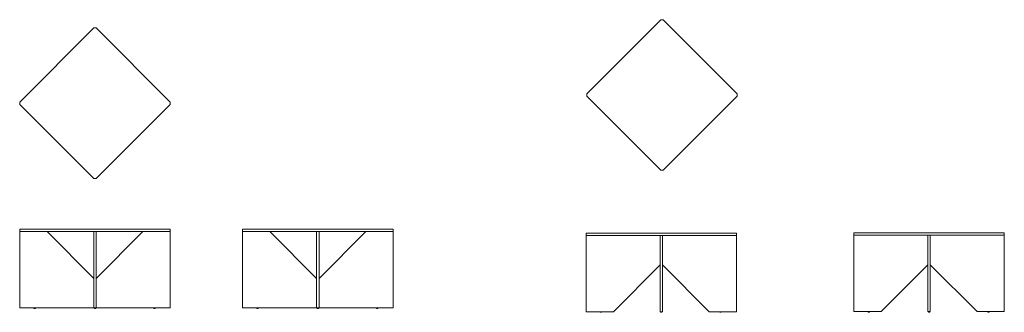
# Model space of a CAD drawing. Header units: centimetres. Extents: x -254 to 247, y -66 to 83.
import ezdxf

# ---------------------------------------------------------------- set-up
doc = ezdxf.new("R2010")
doc.units = ezdxf.units.CM
doc.header["$LTSCALE"] = 5.08
doc.layers.add('Bemaßung', color=7, linetype='Continuous', lineweight=5)
doc.layers.add('Keine', color=7, linetype='Continuous', lineweight=5)

msp = doc.modelspace()

# ---------------------------------------------------------------- wipeouts: each hides what was drawn before it
at = {"color": 7, "linetype": 'Continuous', "lineweight": 9}
for points, layer in [([(111.38, 43.69), (111.38, 44.89), (73.69, 82.58), (72.49, 82.58), (34.8, 44.89), (34.8, 43.69), (72.49, 6), (73.69, 6)], 'Bemaßung'), ([(-177.42, 39.5), (-177.42, 40.7), (-215.11, 78.39), (-216.31, 78.39), (-254, 40.7), (-254, 39.5), (-216.31, 1.81), (-215.11, 1.81)], 'Bemaßung'), ([(-253.89, -24), (-177.31, -24), (-177.31, -25.2), (-253.89, -25.2)], 'Bemaßung'), ([(-140.44, -24), (-63.86, -24), (-63.86, -25.2), (-140.44, -25.2)], 'Bemaßung'), ([(34.5, -25.9), (111.08, -25.9), (111.08, -27.1), (34.5, -27.1)], 'Bemaßung'), ([(170.91, -25.8), (247.49, -25.8), (247.49, -27), (170.91, -27)], 'Bemaßung'), ([(-246.73, -64), (-246.03, -64), (-246.03, -64.3), (-246.73, -64.3)], 'Keine'), ([(-215.95, -64), (-215.25, -64), (-215.25, -64.3), (-215.95, -64.3)], 'Keine'), ([(-185.73, -64), (-185.03, -64), (-185.03, -64.3), (-185.73, -64.3)], 'Keine'), ([(-133.29, -64), (-132.59, -64), (-132.59, -64.3), (-133.29, -64.3)], 'Keine'), ([(-102.5, -64), (-101.8, -64), (-101.8, -64.3), (-102.5, -64.3)], 'Keine'), ([(-72.29, -64), (-71.59, -64), (-71.59, -64.3), (-72.29, -64.3)], 'Keine'), ([(41.66, -65.9), (42.36, -65.9), (42.36, -66.2), (41.66, -66.2)], 'Keine'), ([(72.44, -65.9), (73.14, -65.9), (73.14, -66.2), (72.44, -66.2)], 'Keine'), ([(102.66, -65.9), (103.36, -65.9), (103.36, -66.2), (102.66, -66.2)], 'Keine'), ([(178.07, -65.8), (178.77, -65.8), (178.77, -66.1), (178.07, -66.1)], 'Keine'), ([(208.85, -65.8), (209.55, -65.8), (209.55, -66.1), (208.85, -66.1)], 'Keine'), ([(239.07, -65.8), (239.77, -65.8), (239.77, -66.1), (239.07, -66.1)], 'Keine')]:
    msp.add_wipeout(points, dxfattribs=at).dxf.layer = layer

# ---------------------------------------------------------------- next in the draw order: linework, layer by layer
at = {"layer": 'Bemaßung', "color": 7, "linetype": 'Continuous', "lineweight": 9}
for points in [[(111.38, 43.69), (111.38, 44.89), (73.69, 82.58), (72.49, 82.58), (34.8, 44.89), (34.8, 43.69), (72.49, 6), (73.69, 6)], [(-177.42, 39.5), (-177.42, 40.7), (-215.11, 78.39), (-216.31, 78.39), (-254, 40.7), (-254, 39.5), (-216.31, 1.81), (-215.11, 1.81)], [(-253.89, -24), (-177.31, -24), (-177.31, -25.2), (-253.89, -25.2)], [(-140.44, -24), (-63.86, -24), (-63.86, -25.2), (-140.44, -25.2)], [(-191.2, -25.2), (-215, -49), (-216.2, -49), (-240, -25.2), (-253.89, -25.2), (-253.89, -64), (-216.2, -64), (-216.2, -56.5), (-215, -56.5), (-215, -64), (-177.31, -64), (-177.31, -25.2)], [(-77.75, -25.2), (-101.55, -49), (-102.75, -49), (-126.55, -25.2), (-140.44, -25.2), (-140.44, -64), (-102.75, -64), (-102.75, -56.5), (-101.55, -56.5), (-101.55, -64), (-63.86, -64), (-63.86, -25.2)], [(34.5, -25.9), (111.08, -25.9), (111.08, -27.1), (34.5, -27.1)], [(48.39, -65.9), (72.19, -42.1), (73.39, -42.1), (97.19, -65.9), (111.08, -65.9), (111.08, -27.1), (73.39, -27.1), (73.39, -34.6), (72.19, -34.6), (72.19, -27.1), (34.5, -27.1), (34.5, -65.9)], [(170.91, -25.8), (247.49, -25.8), (247.49, -27), (170.91, -27)], [(184.8, -65.8), (208.6, -42), (209.8, -42), (233.6, -65.8), (247.49, -65.8), (247.49, -27), (209.8, -27), (209.8, -34.5), (208.6, -34.5), (208.6, -27), (170.91, -27), (170.91, -65.8)]]:
    msp.add_lwpolyline(points, close=True, dxfattribs=at)
at = {"layer": 'Keine', "color": 7, "linetype": 'Continuous', "lineweight": 9}
for points in [[(-246.73, -64), (-246.03, -64), (-246.03, -64.3), (-246.73, -64.3)], [(-215.95, -64), (-215.25, -64), (-215.25, -64.3), (-215.95, -64.3)], [(-185.73, -64), (-185.03, -64), (-185.03, -64.3), (-185.73, -64.3)], [(-133.29, -64), (-132.59, -64), (-132.59, -64.3), (-133.29, -64.3)], [(-102.5, -64), (-101.8, -64), (-101.8, -64.3), (-102.5, -64.3)], [(-72.29, -64), (-71.59, -64), (-71.59, -64.3), (-72.29, -64.3)], [(41.66, -65.9), (42.36, -65.9), (42.36, -66.2), (41.66, -66.2)], [(72.44, -65.9), (73.14, -65.9), (73.14, -66.2), (72.44, -66.2)], [(102.66, -65.9), (103.36, -65.9), (103.36, -66.2), (102.66, -66.2)], [(178.07, -65.8), (178.77, -65.8), (178.77, -66.1), (178.07, -66.1)], [(208.85, -65.8), (209.55, -65.8), (209.55, -66.1), (208.85, -66.1)], [(239.07, -65.8), (239.77, -65.8), (239.77, -66.1), (239.07, -66.1)]]:
    msp.add_lwpolyline(points, close=True, dxfattribs=at)

# ---------------------------------------------------------------- next in the draw order: wipeouts: each hides what was drawn before it
at = {"color": 7, "linetype": 'Continuous', "lineweight": 9}
for points in [[(-216.2, -25.2), (-215, -25.2), (-215, -64), (-216.2, -64)], [(-102.75, -25.2), (-101.55, -25.2), (-101.55, -64), (-102.75, -64)], [(72.19, -27.1), (73.39, -27.1), (73.39, -65.9), (72.19, -65.9)], [(208.6, -27), (209.8, -27), (209.8, -65.8), (208.6, -65.8)]]:
    msp.add_wipeout(points, dxfattribs=at).dxf.layer = 'Bemaßung'

# ---------------------------------------------------------------- next in the draw order: linework, layer by layer
at = {"layer": 'Bemaßung', "color": 7, "linetype": 'Continuous', "lineweight": 9}
for points in [[(-216.2, -25.2), (-215, -25.2), (-215, -64), (-216.2, -64)], [(-102.75, -25.2), (-101.55, -25.2), (-101.55, -64), (-102.75, -64)], [(72.19, -27.1), (73.39, -27.1), (73.39, -65.9), (72.19, -65.9)], [(208.6, -27), (209.8, -27), (209.8, -65.8), (208.6, -65.8)]]:
    msp.add_lwpolyline(points, close=True, dxfattribs=at)

doc.saveas('drawing.dxf')
